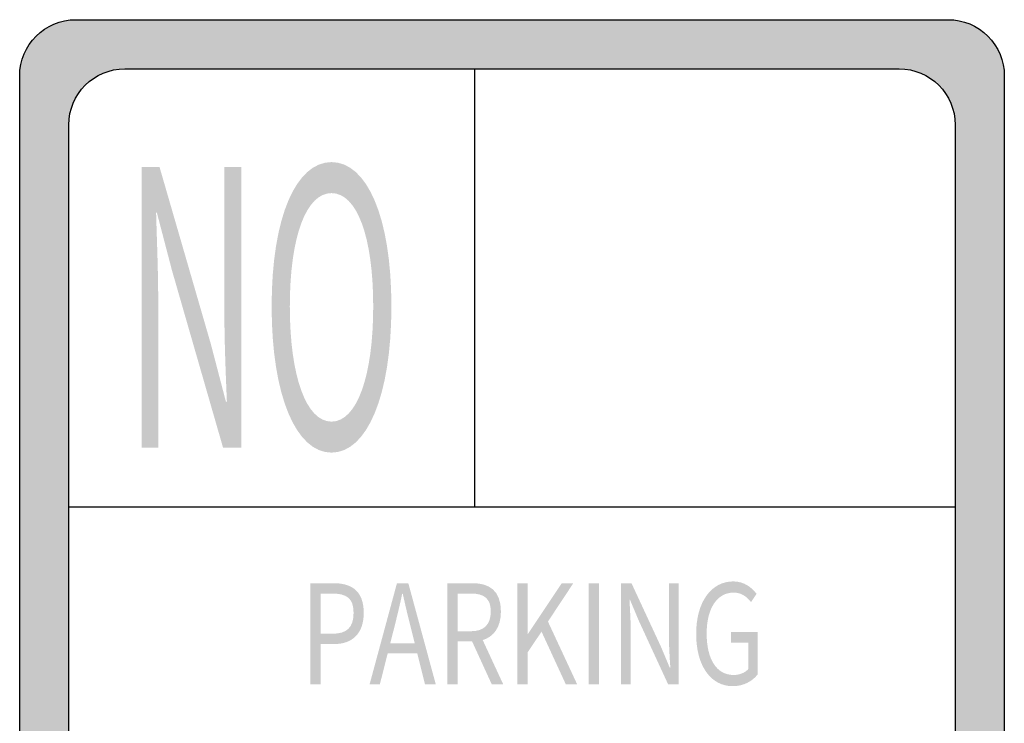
# Model space of a CAD drawing. Header units: inches. Extents: x -0.5 to 0.5, y -0.75 to 0.75.
# Tile 6 of 6: x -0.5 to 0.5, y 0.04 to 0.75. Entities that reach past the tile are written whole.
import ezdxf

# ---------------------------------------------------------------- set-up
doc = ezdxf.new("R2010")
doc.units = ezdxf.units.IN
doc.header["$MEASUREMENT"] = 0

msp = doc.modelspace()

# ---------------------------------------------------------------- hatches: boundary and pattern name
h = msp.add_hatch(color=7)
edge = h.paths.add_edge_path()
edge.add_line((-0.44304, 0.75208), (0.44304, 0.75208))
edge.add_spline(control_points=[(0.44304, 0.75208), (0.45814, 0.75208), (0.47263, 0.74608), (0.48332, 0.7354), (0.494, 0.72472), (0.5, 0.71023), (0.5, 0.69512)], knot_values=[0, 0, 0, 0, 1, 1, 1, 2, 2, 2, 2], degree=3, periodic=0)
edge.add_line((0.5, 0.69512), (0.5, -0.69512))
edge.add_spline(control_points=[(0.5, -0.69512), (0.5, -0.72658), (0.4745, -0.75208), (0.44304, -0.75208)], knot_values=[0, 0, 0, 0, 1, 1, 1, 1], degree=3, periodic=0)
edge.add_line((0.44304, -0.75208), (-0.44304, -0.75208))
edge.add_spline(control_points=[(-0.44304, -0.75208), (-0.4745, -0.75208), (-0.5, -0.72658), (-0.5, -0.69512)], knot_values=[0, 0, 0, 0, 1, 1, 1, 1], degree=3, periodic=0)
edge.add_line((-0.5, -0.69512), (-0.5, 0.69512))
edge.add_spline(control_points=[(-0.5, 0.69512), (-0.5, 0.72658), (-0.4745, 0.75208), (-0.44304, 0.75208)], knot_values=[0, 0, 0, 0, 1, 1, 1, 1], degree=3, periodic=0)
edge = h.paths.add_edge_path(flags=0)
edge.add_line((-0.39315, 0.70219), (0.39315, 0.70219))
edge.add_spline(control_points=[(0.39315, 0.70219), (0.42461, 0.70219), (0.45011, 0.67669), (0.45011, 0.64523)], knot_values=[0, 0, 0, 0, 1, 1, 1, 1], degree=3, periodic=0)
edge.add_line((0.45011, 0.64523), (0.45011, -0.64523))
edge.add_spline(control_points=[(0.45011, -0.64523), (0.45011, -0.67669), (0.42461, -0.70219), (0.39315, -0.70219)], knot_values=[0, 0, 0, 0, 1, 1, 1, 1], degree=3, periodic=0)
edge.add_line((0.39315, -0.70219), (-0.39315, -0.70219))
edge.add_spline(control_points=[(-0.39315, -0.70219), (-0.42461, -0.70219), (-0.45011, -0.67669), (-0.45011, -0.64523)], knot_values=[0, 0, 0, 0, 1, 1, 1, 1], degree=3, periodic=0)
edge.add_line((-0.45011, -0.64523), (-0.45011, 0.64523))
edge.add_spline(control_points=[(-0.45011, 0.64523), (-0.45011, 0.67669), (-0.42461, 0.70219), (-0.39315, 0.70219)], knot_values=[0, 0, 0, 0, 1, 1, 1, 1], degree=3, periodic=0)
h = msp.add_hatch(color=7)
edge = h.paths.add_edge_path()
edge.add_line((-0.37622, 0.31766), (-0.35932, 0.31766))
edge.add_line((-0.35932, 0.31766), (-0.35932, 0.46726))
edge.add_spline(control_points=[(-0.35932, 0.46726), (-0.35932, 0.49718), (-0.36068, 0.52749), (-0.36146, 0.55624)], knot_values=[0, 0, 0, 0, 1, 1, 1, 1], degree=3, periodic=0)
edge.add_line((-0.36146, 0.55624), (-0.36068, 0.55624))
edge.add_line((-0.36068, 0.55624), (-0.34533, 0.49757))
edge.add_line((-0.34533, 0.49757), (-0.29346, 0.31766))
edge.add_line((-0.29346, 0.31766), (-0.275, 0.31766))
edge.add_line((-0.275, 0.31766), (-0.275, 0.60248))
edge.add_line((-0.275, 0.60248), (-0.2921, 0.60248))
edge.add_line((-0.2921, 0.60248), (-0.2921, 0.45444))
edge.add_spline(control_points=[(-0.2921, 0.45444), (-0.2921, 0.4249), (-0.29074, 0.39265), (-0.28957, 0.36429)], knot_values=[0, 0, 0, 0, 1, 1, 1, 1], degree=3, periodic=0)
edge.add_line((-0.28957, 0.36429), (-0.29054, 0.36429))
edge.add_line((-0.29054, 0.36429), (-0.30589, 0.42296))
edge.add_line((-0.30589, 0.42296), (-0.35796, 0.60248))
edge.add_line((-0.35796, 0.60248), (-0.37622, 0.60248))
edge.add_line((-0.37622, 0.60248), (-0.37622, 0.31766))
h = msp.add_hatch(color=7)
edge = h.paths.add_edge_path()
edge.add_spline(control_points=[(-0.1833, 0.31261), (-0.14755, 0.31261), (-0.12249, 0.36973), (-0.12249, 0.46104), (-0.12249, 0.55235), (-0.14755, 0.60753), (-0.1833, 0.60753), (-0.21905, 0.60753), (-0.24411, 0.55235), (-0.24411, 0.46104), (-0.24411, 0.36973), (-0.21905, 0.31261), (-0.1833, 0.31261)], knot_values=[0, 0, 0, 0, 1, 1, 1, 2, 2, 2, 3, 3, 3, 4, 4, 4, 4], degree=3, periodic=0)
edge = h.paths.add_edge_path(flags=0)
edge.add_spline(control_points=[(-0.1833, 0.34408), (-0.20894, 0.34408), (-0.22565, 0.38993), (-0.22565, 0.46104), (-0.22565, 0.53215), (-0.20894, 0.57606), (-0.1833, 0.57606), (-0.15765, 0.57606), (-0.14095, 0.53215), (-0.14095, 0.46104), (-0.14095, 0.38993), (-0.15765, 0.34408), (-0.1833, 0.34408)], knot_values=[0, 0, 0, 0, 1, 1, 1, 2, 2, 2, 3, 3, 3, 4, 4, 4, 4], degree=3, periodic=0)
h = msp.add_hatch(color=7)
edge = h.paths.add_edge_path()
edge.add_line((-0.20473, 0.07734), (-0.19442, 0.07734))
edge.add_line((-0.19442, 0.07734), (-0.19442, 0.11826))
edge.add_line((-0.19442, 0.11826), (-0.18085, 0.11826))
edge.add_spline(control_points=[(-0.18085, 0.11826), (-0.1628, 0.11826), (-0.15059, 0.12821), (-0.15059, 0.14993), (-0.15059, 0.17234), (-0.16292, 0.18005), (-0.1813, 0.18005)], knot_values=[0, 0, 0, 0, 1, 1, 1, 2, 2, 2, 2], degree=3, periodic=0)
edge.add_line((-0.1813, 0.18005), (-0.20473, 0.18005))
edge.add_line((-0.20473, 0.18005), (-0.20473, 0.07734))
edge = h.paths.add_edge_path(flags=0)
edge.add_line((-0.19442, 0.12877), (-0.19442, 0.16954))
edge.add_line((-0.19442, 0.16954), (-0.18265, 0.16954))
edge.add_spline(control_points=[(-0.18265, 0.16954), (-0.16819, 0.16954), (-0.1609, 0.16492), (-0.1609, 0.14993), (-0.1609, 0.13521), (-0.16774, 0.12877), (-0.1822, 0.12877)], knot_values=[0, 0, 0, 0, 1, 1, 1, 2, 2, 2, 2], degree=3, periodic=0)
edge.add_line((-0.1822, 0.12877), (-0.19442, 0.12877))
h = msp.add_hatch(color=7)
h.paths.add_polyline_path([(-0.14464, 0.07734), (-0.13422, 0.07734), (-0.12626, 0.10873), (-0.09622, 0.10873), (-0.08837, 0.07734), (-0.07739, 0.07734), (-0.1053, 0.18005), (-0.11684, 0.18005), (-0.14464, 0.07734)])
edge = h.paths.add_edge_path(flags=0)
edge.add_line((-0.12368, 0.11896), (-0.11965, 0.13479))
edge.add_spline(control_points=[(-0.11965, 0.13479), (-0.11673, 0.14642), (-0.11404, 0.15749), (-0.11146, 0.16954)], knot_values=[0, 0, 0, 0, 1, 1, 1, 1], degree=3, periodic=0)
edge.add_line((-0.11146, 0.16954), (-0.11101, 0.16954))
edge.add_spline(control_points=[(-0.11101, 0.16954), (-0.10832, 0.15763), (-0.10575, 0.14642), (-0.10272, 0.13479)], knot_values=[0, 0, 0, 0, 1, 1, 1, 1], degree=3, periodic=0)
edge.add_line((-0.10272, 0.13479), (-0.0988, 0.11896))
edge.add_line((-0.0988, 0.11896), (-0.12368, 0.11896))
h = msp.add_hatch(color=7)
edge = h.paths.add_edge_path()
edge.add_line((-0.02055, 0.07734), (-0.00889, 0.07734))
edge.add_line((-0.00889, 0.07734), (-0.02974, 0.12232))
edge.add_spline(control_points=[(-0.02974, 0.12232), (-0.01865, 0.12568), (-0.01125, 0.13521), (-0.01125, 0.15133), (-0.01125, 0.17263), (-0.02324, 0.18005), (-0.03994, 0.18005)], knot_values=[0, 0, 0, 0, 1, 1, 1, 2, 2, 2, 2], degree=3, periodic=0)
edge.add_line((-0.03994, 0.18005), (-0.06562, 0.18005))
edge.add_line((-0.06562, 0.18005), (-0.06562, 0.07734))
edge.add_line((-0.06562, 0.07734), (-0.0553, 0.07734))
edge.add_line((-0.0553, 0.07734), (-0.0553, 0.12092))
edge.add_line((-0.0553, 0.12092), (-0.04051, 0.12092))
edge.add_line((-0.04051, 0.12092), (-0.02055, 0.07734))
edge = h.paths.add_edge_path(flags=0)
edge.add_line((-0.0553, 0.13129), (-0.0553, 0.16954))
edge.add_line((-0.0553, 0.16954), (-0.04151, 0.16954))
edge.add_spline(control_points=[(-0.04151, 0.16954), (-0.02862, 0.16954), (-0.02156, 0.16478), (-0.02156, 0.15133), (-0.02156, 0.13787), (-0.02862, 0.13129), (-0.04151, 0.13129)], knot_values=[0, 0, 0, 0, 1, 1, 1, 2, 2, 2, 2], degree=3, periodic=0)
edge.add_line((-0.04151, 0.13129), (-0.0553, 0.13129))
for points in [[(0.00557, 0.07734), (0.01588, 0.07734), (0.01588, 0.10985), (0.03, 0.13087), (0.05467, 0.07734), (0.06621, 0.07734), (0.03651, 0.1411), (0.06229, 0.18005), (0.05052, 0.18005), (0.0161, 0.12849), (0.01588, 0.12849), (0.01588, 0.18005), (0.00557, 0.18005), (0.00557, 0.07734)], [(0.07798, 0.07734), (0.0883, 0.07734), (0.0883, 0.18005), (0.07798, 0.18005), (0.07798, 0.07734)]]:
    msp.add_hatch(color=7).paths.add_polyline_path(points)
h = msp.add_hatch(color=7)
edge = h.paths.add_edge_path()
edge.add_line((0.11083, 0.07734), (0.12058, 0.07734))
edge.add_line((0.12058, 0.07734), (0.12058, 0.13129))
edge.add_spline(control_points=[(0.12058, 0.13129), (0.12058, 0.14208), (0.1198, 0.15301), (0.11935, 0.16338)], knot_values=[0, 0, 0, 0, 1, 1, 1, 1], degree=3, periodic=0)
edge.add_line((0.11935, 0.16338), (0.1198, 0.16338))
edge.add_line((0.1198, 0.16338), (0.12865, 0.14222))
edge.add_line((0.12865, 0.14222), (0.15858, 0.07734))
edge.add_line((0.15858, 0.07734), (0.16923, 0.07734))
edge.add_line((0.16923, 0.07734), (0.16923, 0.18005))
edge.add_line((0.16923, 0.18005), (0.15937, 0.18005))
edge.add_line((0.15937, 0.18005), (0.15937, 0.12666))
edge.add_spline(control_points=[(0.15937, 0.12666), (0.15937, 0.11602), (0.16015, 0.10439), (0.16082, 0.09416)], knot_values=[0, 0, 0, 0, 1, 1, 1, 1], degree=3, periodic=0)
edge.add_line((0.16082, 0.09416), (0.16026, 0.09416))
edge.add_line((0.16026, 0.09416), (0.15141, 0.11531))
edge.add_line((0.15141, 0.11531), (0.12136, 0.18005))
edge.add_line((0.12136, 0.18005), (0.11083, 0.18005))
edge.add_line((0.11083, 0.18005), (0.11083, 0.07734))
h = msp.add_hatch(color=7)
edge = h.paths.add_edge_path()
edge.add_spline(control_points=[(0.22416, 0.07552), (0.23514, 0.07552), (0.24422, 0.08056), (0.24949, 0.08743)], knot_values=[0, 0, 0, 0, 1, 1, 1, 1], degree=3, periodic=0)
edge.add_line((0.24949, 0.08743), (0.24949, 0.13059))
edge.add_line((0.24949, 0.13059), (0.22248, 0.13059))
edge.add_line((0.22248, 0.13059), (0.22248, 0.1198))
edge.add_line((0.22248, 0.1198), (0.23997, 0.1198))
edge.add_line((0.23997, 0.1198), (0.23997, 0.0929))
edge.add_spline(control_points=[(0.23997, 0.0929), (0.23671, 0.08911), (0.231, 0.08687), (0.22517, 0.08687), (0.20757, 0.08687), (0.1977, 0.10312), (0.1977, 0.12905), (0.1977, 0.15469), (0.20847, 0.17052), (0.22506, 0.17052), (0.23324, 0.17052), (0.23862, 0.16618), (0.24277, 0.16085)], knot_values=[0, 0, 0, 0, 1, 1, 1, 2, 2, 2, 3, 3, 3, 4, 4, 4, 4], degree=3, periodic=0)
edge.add_line((0.24277, 0.16085), (0.24837, 0.16926))
edge.add_spline(control_points=[(0.24837, 0.16926), (0.24366, 0.17543), (0.23615, 0.18187), (0.22472, 0.18187), (0.20297, 0.18187), (0.18705, 0.16184), (0.18705, 0.12863), (0.18705, 0.09528), (0.20252, 0.07552), (0.22416, 0.07552)], knot_values=[0, 0, 0, 0, 1, 1, 1, 2, 2, 2, 3, 3, 3, 3], degree=3, periodic=0)

# ---------------------------------------------------------------- linework, layer by layer
at = {"color": 7}
for p, q in [((-0.03797, 0.70219), (-0.03797, 0.25718)), ((0.45011, 0.25718), (-0.45011, 0.25718))]:
    msp.add_line(p, q, dxfattribs=at)
for points in [[(-0.44304, 0.75208), (0.44304, 0.75208)], [(-0.39315, 0.70219), (0.39315, 0.70219)], [(-0.5, -0.69512), (-0.5, 0.69512)], [(0.5, 0.69512), (0.5, -0.69512)], [(-0.45011, -0.64523), (-0.45011, 0.64523)], [(0.45011, 0.64523), (0.45011, -0.64523)]]:
    msp.add_lwpolyline(points, dxfattribs=at)
for points in [[(-0.5, 0.69512), (-0.5, 0.72658), (-0.4745, 0.75208), (-0.44304, 0.75208)], [(-0.45011, 0.64523), (-0.45011, 0.67669), (-0.42461, 0.70219), (-0.39315, 0.70219)], [(0.39315, 0.70219), (0.42461, 0.70219), (0.45011, 0.67669), (0.45011, 0.64523)]]:
    msp.add_open_spline(points, degree=3, dxfattribs=at)
msp.add_open_spline([(0.44304, 0.75208), (0.45814, 0.75208), (0.47263, 0.74608), (0.48332, 0.7354), (0.494, 0.72472), (0.5, 0.71023), (0.5, 0.69512)], degree=3, knots=[0, 0, 0, 0, 1, 1, 1, 2, 2, 2, 2], dxfattribs=at)

doc.saveas('drawing.dxf')
